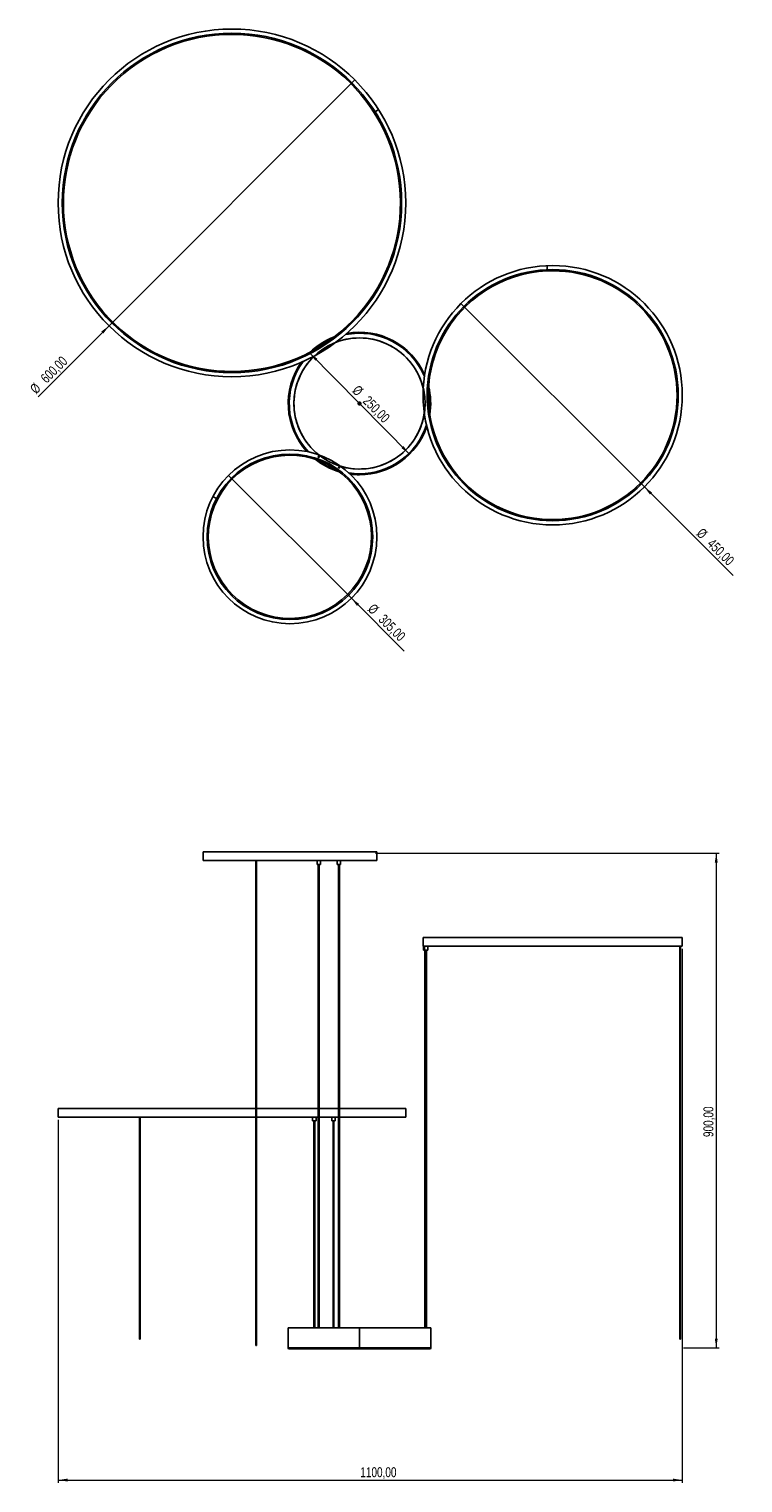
# Model space of a CAD drawing. Header units: millimetres. Extents: x 449 to 700, y 244 to 754.
import ezdxf

# ---------------------------------------------------------------- set-up
doc = ezdxf.new("R2010")
doc.units = ezdxf.units.MM
doc.linetypes.add('CENTERX2', pattern=[20.32, 12.7, -2.54, 2.54, -2.54])
doc.styles.add('SLDTEXTSTYLE0', font='TXT', dxfattribs={"width": 0.75})
doc.dimstyles.new('SLDDIMSTYLE0', dxfattribs={"dimtxt": 3.5, "dimasz": 3.302, "dimexe": 0, "dimexo": 0.0625, "dimgap": 0.875, "dimtad": 1, "dimlfac": 5, "dimrnd": 1e-09, "dimzin": 12, "dimdsep": 46, "dimtxsty": 'SLDTEXTSTYLE0', "dimsah": 1, "dimcen": 0.09, "dimadec": 0, "dimazin": 3, "dimtfac": 1, "dimtofl": 0, "dimtmove": 0, "dimatfit": 3, "dimfxl": 0, "dimfrac": 2, "dimtolj": 1, "dimtzin": 12, "dimarcsym": 0})
doc.dimstyles.new('SLDDIMSTYLE1', dxfattribs={"dimtxt": 3.5, "dimasz": 3.302, "dimexe": 0, "dimexo": 0.0625, "dimgap": 0.875, "dimtad": 1, "dimlfac": 5, "dimrnd": 1e-09, "dimzin": 12, "dimdsep": 46, "dimtxsty": 'SLDTEXTSTYLE0', "dimblk1": 'NONE', "dimsah": 1, "dimcen": 0, "dimadec": 0, "dimazin": 3, "dimtfac": 1, "dimtmove": 0, "dimatfit": 3, "dimldrblk": 'NONE', "dimfxl": 0, "dimfrac": 2, "dimtolj": 1, "dimtzin": 12, "dimarcsym": 0})
doc.dimstyles.new('SLDDIMSTYLE2', dxfattribs={"dimtxt": 3.5, "dimasz": 3.302, "dimexe": 0, "dimexo": 0.0625, "dimgap": 0.875, "dimtad": 1, "dimlfac": 5, "dimrnd": 1e-09, "dimzin": 12, "dimdsep": 46, "dimtxsty": 'SLDTEXTSTYLE0', "dimsah": 1, "dimcen": 0, "dimadec": 0, "dimazin": 3, "dimtfac": 1, "dimtmove": 0, "dimatfit": 3, "dimfxl": 0, "dimfrac": 2, "dimtolj": 1, "dimtzin": 12, "dimarcsym": 0})

# ---------------------------------------------------------------- blocks, each defined once
blk = doc.blocks.new('_D')
at = {"color": 7, "linetype": 'Continuous', "lineweight": 0}
for p, q in [((571.09, 464.81), (691.64, 464.81)), ((690.64, 464.81), (690.64, 291.16)), ((679.11, 291.16), (691.64, 291.16))]:
    blk.add_line(p, q, dxfattribs=at)
at = {"color": 7, "linetype": 'Continuous', "lineweight": 18}
for points in [[(690.64, 464.81), (690.13, 461.51), (691.15, 461.51)], [(690.64, 291.16), (691.15, 294.46), (690.13, 294.46)]]:
    blk.add_solid(points, dxfattribs=at)
at = {"color": 7, "linetype": 'Continuous', "lineweight": 18, "insert": (686.13, 365.18), "char_height": 3.5, "attachment_point": 1, "rotation": 90, "style": 'SLDTEXTSTYLE0'}
blk.add_mtext('900,00', dxfattribs=at)
blk = doc.blocks.new('_D_1')
at = {"color": 7, "linetype": 'Continuous', "lineweight": 0}
for p, q in [((678.73, 431.21), (678.73, 243.81)), ((459.68, 371.21), (459.68, 243.81)), ((459.68, 244.81), (678.73, 244.81))]:
    blk.add_line(p, q, dxfattribs=at)
at = {"color": 7, "linetype": 'Continuous', "lineweight": 18}
for points in [[(459.68, 244.81), (462.98, 244.3), (462.98, 245.32)], [(678.73, 244.81), (675.43, 245.32), (675.43, 244.3)]]:
    blk.add_solid(points, dxfattribs=at)
at = {"color": 7, "linetype": 'Continuous', "lineweight": 18, "insert": (565.73, 249.32), "char_height": 3.5, "attachment_point": 1, "style": 'SLDTEXTSTYLE0'}
blk.add_mtext('1100,00', dxfattribs=at)
blk = doc.blocks.new('_D_2')
at = {"color": 7, "linetype": 'Continuous', "lineweight": 0}
for q in [(601.06, 657.67), (696.52, 562.2)]:
    blk.add_line((665.41, 593.32), q, dxfattribs=at)
at = {"color": 7, "linetype": 'Continuous', "lineweight": 18}
blk.add_solid([(665.41, 593.32), (667.38, 590.63), (668.1, 591.34)], dxfattribs=at)
at = {"color": 7, "linetype": 'Continuous', "lineweight": 18, "char_height": 3.5, "attachment_point": 1, "rotation": 315, "style": 'SLDTEXTSTYLE0'}
for s, insert in [('%%c', (685.92, 579.18)), ('450,00', (689.69, 575.49))]:
    blk.add_mtext(s, dxfattribs=dict(at, insert=insert))
blk = doc.blocks.new('_None')
blk = doc.blocks.new('_D_3')
at = {"color": 7, "linetype": 'Continuous', "lineweight": 0}
for q in [(563.81, 736.1), (452.67, 624.96)]:
    blk.add_line((477.54, 649.83), q, dxfattribs=at)
at = {"color": 7, "linetype": 'Continuous', "lineweight": 18}
blk.add_solid([(477.54, 649.83), (474.85, 647.85), (475.57, 647.14)], dxfattribs=at)
at = {"color": 7, "linetype": 'Continuous', "lineweight": 18, "char_height": 3.5, "attachment_point": 1, "rotation": 45, "style": 'SLDTEXTSTYLE0'}
for s, insert in [('600,00', (453.18, 631.92)), ('%%c', (449.48, 628.15))]:
    blk.add_mtext(s, dxfattribs=dict(at, insert=insert))
blk = doc.blocks.new('_D_4')
at = {"color": 7, "linetype": 'Continuous', "lineweight": 0}
for q in [(519.47, 597.36), (581.17, 535.66)]:
    blk.add_line((562.6, 554.23), q, dxfattribs=at)
at = {"color": 7, "linetype": 'Continuous', "lineweight": 18}
blk.add_solid([(562.6, 554.23), (564.58, 551.54), (565.29, 552.26)], dxfattribs=at)
at = {"color": 7, "linetype": 'Continuous', "lineweight": 18, "char_height": 3.5, "attachment_point": 1, "rotation": 315, "style": 'SLDTEXTSTYLE0'}
for s, insert in [('%%c', (570.57, 552.64)), ('305,00', (574.34, 548.94))]:
    blk.add_mtext(s, dxfattribs=dict(at, insert=insert))
blk = doc.blocks.new('_D_5')
at = {"color": 7, "linetype": 'Continuous', "lineweight": 0}
blk.add_line((582.85, 604.93), (548.02, 640.24), dxfattribs=at)
at = {"color": 7, "linetype": 'Continuous', "lineweight": 18}
for points in [[(548.02, 640.24), (549.98, 637.54), (550.7, 638.25)], [(582.85, 604.93), (580.89, 607.63), (580.17, 606.92)]]:
    blk.add_solid(points, dxfattribs=at)
at = {"color": 7, "linetype": 'Continuous', "lineweight": 18, "char_height": 3.5, "attachment_point": 1, "rotation": 314.597, "style": 'SLDTEXTSTYLE0'}
for s, insert in [('%%c', (565.13, 629.32)), ('250,00', (568.87, 625.6))]:
    blk.add_mtext(s, dxfattribs=dict(at, insert=insert))

msp = doc.modelspace()

# ---------------------------------------------------------------- linework, layer by layer
at = {"color": 7, "linetype": 'Continuous', "lineweight": 25}
for p, q in [((569.9285, 726.4544), (569.5811, 726.2183)), ((572.1488, 725.6989), (570.9337, 724.9261)), ((631.1185, 669.0813), (631.0982, 669.5008)), ((631.3452, 669.5121), (631.2835, 670.9507)), ((565.4357, 597.9325), (565.4357, 597.7852)), ((565.4357, 597.5852), (565.4357, 597.7852)), ((513.9906, 589.902), (515.2674, 589.2361)), ((515.3272, 589.3501), (515.6987, 589.1543)), ((510.5335, 465.2116), (510.5335, 462.2116)), ((510.5335, 465.2116), (571.5335, 465.2116)), ((571.5335, 462.2116), (571.5335, 465.2116)), ((510.5335, 462.2116), (571.5335, 462.2116)), ((529.1081, 462.2116), (529.1081, 292.0116)), ((529.2532, 292.0116), (529.2532, 462.2116)), ((550.5335, 462.2116), (550.5335, 460.8116)), ((551.7335, 460.8116), (550.5335, 460.8116)), ((550.9335, 460.8116), (550.9335, 298.2116)), ((551.3335, 298.2116), (551.3335, 460.8116)), ((551.7335, 460.8116), (551.7335, 462.2116)), ((557.6267, 462.2116), (557.6267, 460.8116)), ((558.8267, 460.8116), (557.6267, 460.8116)), ((558.0267, 460.8116), (558.0267, 298.2116)), ((558.4267, 298.2116), (558.4267, 460.8116)), ((558.8267, 460.8116), (558.8267, 462.2116)), ((587.7329, 435.2116), (587.7329, 432.2116)), ((678.7329, 435.2116), (587.7329, 435.2116)), ((678.7329, 432.2116), (678.7329, 435.2116)), ((678.7329, 432.2116), (587.7329, 432.2116)), ((587.9015, 432.2116), (587.9015, 430.8116)), ((588.2443, 430.8116), (587.9015, 430.8116)), ((588.2443, 432.2116), (588.2443, 430.8116)), ((588.87, 430.8116), (588.2443, 430.8116)), ((588.3615, 430.8116), (588.3615, 298.2116)), ((588.6415, 298.2116), (588.6415, 430.8116)), ((588.7043, 430.8116), (588.7043, 298.2116)), ((589.4443, 430.8116), (588.87, 430.8116)), ((588.9843, 298.2116), (588.9843, 430.8116)), ((589.4443, 430.8116), (589.4443, 432.2116)), ((677.8318, 432.2116), (677.8318, 294.2116)), ((678.1118, 294.2116), (678.1118, 432.2116)), ((459.6765, 375.2116), (459.6765, 372.2116)), ((459.6765, 375.2116), (529.1081, 375.2116)), ((529.2532, 375.2116), (550.9335, 375.2116)), ((551.3335, 375.2116), (558.0267, 375.2116)), ((558.4267, 375.2116), (581.6765, 375.2116)), ((581.6765, 372.2116), (581.6765, 375.2116)), ((459.6765, 372.2116), (529.1081, 372.2116)), ((488.1876, 372.2116), (488.1876, 294.2116)), ((488.4676, 294.2116), (488.4676, 372.2116)), ((529.2532, 372.2116), (550.9335, 372.2116)), ((548.9789, 372.2116), (548.9789, 370.8116)), ((549.8499, 370.8116), (548.9789, 370.8116)), ((549.4389, 370.8116), (549.4389, 298.2116)), ((549.7189, 298.2116), (549.7189, 370.8116)), ((550.1789, 370.8116), (549.8499, 370.8116)), ((550.1789, 370.8116), (550.1789, 372.2116)), ((551.3335, 372.2116), (558.0267, 372.2116)), ((555.7294, 372.2116), (555.7294, 370.8116)), ((556.6024, 370.8116), (555.7294, 370.8116)), ((556.1894, 370.8116), (556.1894, 298.2116)), ((556.4694, 298.2116), (556.4694, 370.8116)), ((556.9294, 370.8116), (556.6024, 370.8116)), ((556.9294, 370.8116), (556.9294, 372.2116)), ((558.4267, 372.2116), (581.6765, 372.2116)), ((540.4357, 298.2116), (540.4357, 291.1589)), ((540.4357, 298.2116), (565.4357, 298.2116)), ((565.4357, 291.1589), (565.4357, 298.2116)), ((565.4357, 298.2116), (590.4357, 298.2116)), ((590.4357, 291.1589), (590.4357, 298.2116)), ((488.4676, 294.2116), (488.1876, 294.2116)), ((529.2532, 292.0116), (529.1081, 292.0116)), ((540.4357, 291.1589), (565.4357, 291.1589)), ((540.783, 290.8116), (565.4357, 290.8116)), ((565.4357, 290.8116), (565.4357, 291.1589)), ((565.4357, 291.1589), (590.4357, 291.1589)), ((565.4357, 290.8116), (590.0884, 290.8116)), ((677.9778, 294.2116), (677.8318, 294.2116)), ((678.1118, 294.2116), (677.9778, 294.2116))]:
    msp.add_line(p, q, dxfattribs=at)
for centre, radius in [((520.6765, 692.9636), 61), ((520.6765, 692.9636), 59.56), ((633.2329, 625.4925), 45.5), ((633.2329, 625.4925), 44.06), ((541.0335, 575.7977), 30.5), ((541.0335, 575.7977), 29.06)]:
    msp.add_circle(centre, radius, dxfattribs=at)
at = {"color": 7, "linetype": 'Continuous'}
for centre, radius in [((565.4357, 622.5852), 23), ((551.1335, 603.8127), 0.2), ((558.2267, 600.1132), 0.2)]:
    msp.add_circle(centre, radius, dxfattribs=at)
at = {"color": 7, "linetype": 'CENTERX2'}
msp.add_circle((565.4357, 622.5852), 0.5, dxfattribs=at)
at = {"color": 7, "linetype": 'Continuous', "lineweight": 25}
for centre, radius, start, end in [((520.6765, 692.9636), 59.14, 34.21532, 304.21532), ((520.6765, 692.9636), 59.14, 304.21532, 34.21532), ((633.2329, 625.4925), 43.64, 92.777147, 272.777147), ((633.2329, 625.4925), 43.64, 272.777147, 92.777147), ((565.4357, 622.5852), 25, 110.777989, 134.133042), ((565.4357, 622.5852), 24.8, 112.450414, 132.460617), ((565.4357, 622.5852), 24.6527, 113.912897, 130.998133), ((565.4357, 622.5852), 23, 13.505464, 111.326129), ((565.4357, 622.5852), 24.6527, 22.5374, 101.613779), ((565.4357, 622.5852), 24.8, 23.099656, 101.011649), ((565.4357, 622.5852), 25, 23.826988, 100.232435), ((565.4357, 622.5852), 23, 133.584902, 231.520301), ((565.4357, 622.5852), 25, 144.678596, 222.453424), ((565.4357, 622.5852), 24.8, 143.899382, 223.095252), ((565.4357, 622.5852), 24.6527, 143.297252, 223.591844), ((565.4357, 622.5852), 24.8, 352.535112, 12.375918), ((565.4357, 622.5852), 25, 351.006906, 13.904125), ((565.4357, 622.5852), 24.6527, 353.855779, 11.055252), ((565.4357, 622.5852), 23, 253.39073, 351.405567), ((565.4357, 622.5852), 24.6527, 270, 342.373631), ((565.4357, 622.5852), 24.8, 270, 341.811375), ((565.4357, 622.5852), 25, 270, 341.084042), ((541.0335, 575.7977), 28.64, 62.201721, 152.201721), ((565.4357, 622.5852), 25, 231.379056, 253.531975), ((565.4357, 622.5852), 24.8, 232.680005, 252.231026), ((565.4357, 622.5852), 24.6527, 233.784191, 251.12684), ((541.0335, 575.7977), 28.64, 152.201721, 62.201721), ((565.4357, 622.5852), 24.6527, 261.319187, 270), ((565.4357, 622.5852), 24.8, 261.815779, 270), ((565.4357, 622.5852), 25, 262.457606, 270), ((540.783, 291.1589), 0.3473, 180, 270), ((590.0884, 291.1589), 0.3473, 270, 0)]:
    msp.add_arc(centre, radius, start, end, dxfattribs=at)

# ---------------------------------------------------------------- dimensions: what is measured, and where the dimension line sits
at = {"color": 7, "linetype": 'Continuous', "lineweight": 18}
for p1, p2, dimstyle, picture, middle in [((563.81, 736.0971), (477.543, 649.8301), 'SLDDIMSTYLE1', '_D_3', (459.5365, 631.8236)), ((601.0596, 657.6659), (665.4063, 593.3192), 'SLDDIMSTYLE1', '_D_2', (689.664, 569.0615)), ((582.8482, 604.926), (548.0232, 640.2443), 'SLDDIMSTYLE2', '_D_5', (568.7611, 619.2127)), ((519.4667, 597.3645), (562.6003, 554.2309), 'SLDDIMSTYLE1', '_D_4', (574.3368, 542.4944))]:
    dim = msp.add_diameter_dim_2p(p1=p1, p2=p2, dimstyle=dimstyle, dxfattribs=at)
    dim.commit()
    dim.dimension.update_dxf_attribs({"geometry": picture, "text_midpoint": middle, "dimtype": 163})
dim = msp.add_linear_dim(base=(690.6405, 291.1589), p1=(570.0935, 464.8116), p2=(590.4357, 291.1589), angle=90, dimstyle='SLDDIMSTYLE0', dxfattribs=at)
dim.commit()
dim.dimension.update_dxf_attribs({"geometry": '_D', "text_midpoint": (690.6405, 372.2885), "dimtype": 160})
dim = msp.add_linear_dim(base=(678.7329, 244.8116), p1=(459.6765, 372.2116), p2=(678.7329, 432.2116), dimstyle='SLDDIMSTYLE0', dxfattribs=at)
dim.commit()
dim.dimension.update_dxf_attribs({"geometry": '_D_1', "text_midpoint": (574.1348, 244.8116), "dimtype": 160})

doc.saveas('drawing.dxf')
